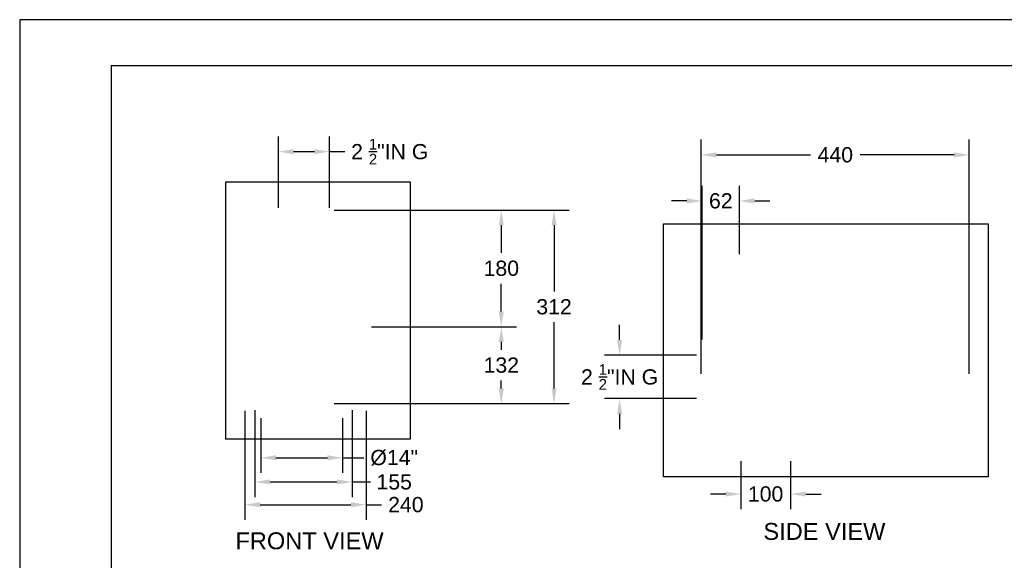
# Model space of a CAD drawing. Header units: millimetres. Extents: x 48.9 to 66.8, y 20.2 to 32.9.
# Tile 2 of 3: x 48.9 to 60.6, y 26.5 to 32.9. Entities that reach past the tile are written whole.
import ezdxf

# ---------------------------------------------------------------- set-up
doc = ezdxf.new("R2010")
doc.units = ezdxf.units.MM
doc.header["$MEASUREMENT"] = 0
doc.layers.add('.1', color=1, linetype='Continuous')
doc.layers.add('template', color=7, linetype='Continuous')
doc.styles.add('arial', font='arial.ttf')
doc.dimstyles.get("Standard").update_dxf_attribs({"dimtxt": 0.18, "dimasz": 0.18, "dimexe": 0.18, "dimexo": 0.0625, "dimgap": 0.09, "dimtad": 0, "dimtih": 1, "dimtoh": 1, "dimzin": 0, "dimdsep": 46, "dimtxsty": 'arial', "dimcen": 0.09, "dimadec": 0, "dimazin": 0, "dimtfac": 1, "dimtofl": 0, "dimtmove": 0, "dimatfit": 3, "dimfxl": 1, "dimtolj": 1, "dimtzin": 0, "dimarcsym": 0})
picture_1 = doc.add_image_def('image1.png', size_in_pixel=(492, 383))
picture_2 = doc.add_image_def('image2.png', size_in_pixel=(285, 397))

# ---------------------------------------------------------------- blocks, each defined once
blk = doc.blocks.new('*D1')
at = {"color": 0, "lineweight": -2, "transparency": 16777216}
for p, q in [((56.984, 29.125), (56.984, 30.945)), ((57.427, 30.135), (57.427, 30.945)), ((56.804, 30.765), (56.624, 30.765)), ((57.607, 30.765), (57.787, 30.765))]:
    blk.add_line(p, q, dxfattribs=at)
at = {"color": 0, "transparency": 16777216}
for points in [[(56.804, 30.795), (56.804, 30.735), (56.984, 30.765)], [(57.607, 30.795), (57.607, 30.735), (57.427, 30.765)]]:
    blk.add_solid(points, dxfattribs=at)
at = {"layer": 'Defpoints', "color": 0, "transparency": 16777216}
for p in [(57.427, 30.765), (57.427, 30.073), (56.984, 29.062)]:
    blk.add_point(p, dxfattribs=at)
at = {"color": 0, "transparency": 16777216, "insert": (57.206, 30.765), "char_height": 0.18, "attachment_point": 5, "style": 'arial'}
blk.add_mtext('\\A1;62', dxfattribs=at)
blk = doc.blocks.new('*D2')
at = {"color": 0, "lineweight": -2, "transparency": 16777216}
for p, q in [((56.975, 28.722), (56.975, 31.49)), ((60.146, 28.722), (60.146, 31.49)), ((57.155, 31.31), (58.269, 31.31)), ((59.966, 31.31), (58.853, 31.31))]:
    blk.add_line(p, q, dxfattribs=at)
at = {"color": 0, "transparency": 16777216}
for points in [[(57.155, 31.34), (57.155, 31.28), (56.975, 31.31)], [(59.966, 31.34), (59.966, 31.28), (60.146, 31.31)]]:
    blk.add_solid(points, dxfattribs=at)
at = {"layer": 'Defpoints', "color": 0, "transparency": 16777216}
for p in [(60.146, 31.31), (56.975, 28.659), (60.146, 28.659)]:
    blk.add_point(p, dxfattribs=at)
at = {"color": 0, "transparency": 16777216, "insert": (58.561, 31.31), "char_height": 0.18, "attachment_point": 5, "style": 'arial'}
blk.add_mtext('\\A1;440', dxfattribs=at)
blk = doc.blocks.new('*D3')
at = {"color": 0, "lineweight": -2, "transparency": 16777216}
for p, q in [((57.444, 27.687), (57.444, 27.119)), ((58.032, 27.687), (58.032, 27.119)), ((57.264, 27.299), (57.084, 27.299)), ((58.212, 27.299), (58.392, 27.299))]:
    blk.add_line(p, q, dxfattribs=at)
at = {"color": 0, "transparency": 16777216}
for points in [[(57.264, 27.329), (57.264, 27.269), (57.444, 27.299)], [(58.212, 27.329), (58.212, 27.269), (58.032, 27.299)]]:
    blk.add_solid(points, dxfattribs=at)
at = {"layer": 'Defpoints', "color": 0, "transparency": 16777216}
for p in [(57.444, 27.749), (58.032, 27.749), (57.444, 27.299)]:
    blk.add_point(p, dxfattribs=at)
at = {"color": 0, "transparency": 16777216, "insert": (57.736, 27.299), "char_height": 0.18, "attachment_point": 5, "style": 'arial'}
blk.add_mtext('\\A1;100', dxfattribs=at)
blk = doc.blocks.new('*D4')
at = {"color": 0, "lineweight": -2, "transparency": 16777216}
for p, q in [((56.009, 29.122), (56.009, 29.302)), ((56.917, 28.942), (55.829, 28.942)), ((56.917, 28.427), (55.829, 28.427)), ((56.009, 28.247), (56.009, 28.067))]:
    blk.add_line(p, q, dxfattribs=at)
at = {"color": 0, "transparency": 16777216}
for points in [[(55.979, 29.122), (56.039, 29.122), (56.009, 28.942)], [(55.979, 28.247), (56.039, 28.247), (56.009, 28.427)]]:
    blk.add_solid(points, dxfattribs=at)
at = {"layer": 'Defpoints', "color": 0, "transparency": 16777216}
for p in [(56.009, 28.942), (56.98, 28.942), (56.98, 28.427)]:
    blk.add_point(p, dxfattribs=at)
at = {"color": 0, "transparency": 16777216, "insert": (56.009, 28.684), "char_height": 0.18, "width": 1.25995, "attachment_point": 5, "style": 'arial'}
blk.add_mtext('\\A1;2 {\\H0.7x;\\S1/2;\\H1.42857x;"IN G}', dxfattribs=at)
blk = doc.blocks.new('*D5')
at = {"color": 0, "lineweight": -2, "transparency": 16777216}
for p, q in [((51.576, 28.285), (51.576, 26.993)), ((53.01, 28.285), (53.01, 26.993)), ((51.756, 27.173), (52.83, 27.173)), ((53.01, 27.173), (53.19, 27.173))]:
    blk.add_line(p, q, dxfattribs=at)
at = {"color": 0, "transparency": 16777216}
for points in [[(51.756, 27.203), (51.756, 27.143), (51.576, 27.173)], [(52.83, 27.203), (52.83, 27.143), (53.01, 27.173)]]:
    blk.add_solid(points, dxfattribs=at)
at = {"layer": 'Defpoints', "color": 0, "transparency": 16777216}
for p in [(51.576, 28.348), (53.01, 28.348), (53.01, 27.173)]:
    blk.add_point(p, dxfattribs=at)
at = {"color": 0, "transparency": 16777216, "insert": (53.48, 27.173), "char_height": 0.18, "width": 0.86381, "attachment_point": 5, "style": 'arial'}
blk.add_mtext('\\A1;240', dxfattribs=at)
blk = doc.blocks.new('*D6')
at = {"color": 0, "lineweight": -2, "transparency": 16777216}
for p, q in [((51.694, 28.289), (51.694, 27.262)), ((52.844, 28.289), (52.844, 27.262)), ((51.874, 27.442), (52.664, 27.442)), ((52.844, 27.442), (53.061, 27.442))]:
    blk.add_line(p, q, dxfattribs=at)
at = {"color": 0, "transparency": 16777216}
for points in [[(51.874, 27.472), (51.874, 27.412), (51.694, 27.442)], [(52.664, 27.472), (52.664, 27.412), (52.844, 27.442)]]:
    blk.add_solid(points, dxfattribs=at)
at = {"layer": 'Defpoints', "color": 0, "transparency": 16777216}
for p in [(51.694, 28.352), (52.844, 28.352), (52.844, 27.442)]:
    blk.add_point(p, dxfattribs=at)
at = {"color": 0, "transparency": 16777216, "insert": (53.342, 27.442), "char_height": 0.18, "attachment_point": 5, "style": 'arial'}
blk.add_mtext('\\A1;155', dxfattribs=at)
blk = doc.blocks.new('*D7')
at = {"color": 0, "lineweight": -2, "transparency": 16777216}
for p, q in [((51.763, 28.195), (51.763, 27.548)), ((52.732, 28.195), (52.732, 27.548)), ((51.943, 27.728), (52.552, 27.728)), ((52.732, 27.728), (52.981, 27.728))]:
    blk.add_line(p, q, dxfattribs=at)
at = {"color": 0, "transparency": 16777216}
for points in [[(51.943, 27.758), (51.943, 27.698), (51.763, 27.728)], [(52.552, 27.758), (52.552, 27.698), (52.732, 27.728)]]:
    blk.add_solid(points, dxfattribs=at)
at = {"layer": 'Defpoints', "color": 0, "transparency": 16777216}
for p in [(51.763, 28.257), (52.732, 28.257), (52.732, 27.728)]:
    blk.add_point(p, dxfattribs=at)
at = {"color": 0, "transparency": 16777216, "insert": (53.342, 27.728), "char_height": 0.18, "width": 0.42, "attachment_point": 5, "style": 'arial'}
blk.add_mtext('\\A1;Ø14"', dxfattribs=at)
blk = doc.blocks.new('*D8')
at = {"color": 0, "lineweight": -2, "transparency": 16777216}
for p, q in [((53.074, 29.278), (54.789, 29.278)), ((54.609, 29.098), (54.609, 29.005)), ((54.609, 28.548), (54.609, 28.641)), ((53.074, 28.368), (54.789, 28.368))]:
    blk.add_line(p, q, dxfattribs=at)
at = {"color": 0, "transparency": 16777216}
for points in [[(54.579, 29.098), (54.639, 29.098), (54.609, 29.278)], [(54.579, 28.548), (54.639, 28.548), (54.609, 28.368)]]:
    blk.add_solid(points, dxfattribs=at)
at = {"layer": 'Defpoints', "color": 0, "transparency": 16777216}
for p in [(53.012, 29.278), (54.609, 29.278), (53.012, 28.368)]:
    blk.add_point(p, dxfattribs=at)
at = {"color": 0, "transparency": 16777216, "insert": (54.609, 28.823), "char_height": 0.18, "attachment_point": 5, "style": 'arial'}
blk.add_mtext('\\A1;132', dxfattribs=at)
blk = doc.blocks.new('*D9')
at = {"color": 0, "lineweight": -2, "transparency": 16777216}
for p, q in [((52.632, 30.657), (55.413, 30.657)), ((55.233, 30.477), (55.233, 29.695)), ((55.233, 28.548), (55.233, 29.331)), ((52.632, 28.368), (55.413, 28.368))]:
    blk.add_line(p, q, dxfattribs=at)
at = {"color": 0, "transparency": 16777216}
for points in [[(55.203, 30.477), (55.263, 30.477), (55.233, 30.657)], [(55.203, 28.548), (55.263, 28.548), (55.233, 28.368)]]:
    blk.add_solid(points, dxfattribs=at)
at = {"layer": 'Defpoints', "color": 0, "transparency": 16777216}
for p in [(52.57, 30.657), (55.233, 30.657), (52.57, 28.368)]:
    blk.add_point(p, dxfattribs=at)
at = {"color": 0, "transparency": 16777216, "insert": (55.233, 29.513), "char_height": 0.18, "attachment_point": 5, "style": 'arial'}
blk.add_mtext('\\A1;312', dxfattribs=at)
blk = doc.blocks.new('*D10')
at = {"color": 0, "lineweight": -2, "transparency": 16777216}
for p, q in [((54.085, 30.657), (54.789, 30.657)), ((54.609, 30.477), (54.609, 30.15)), ((54.609, 29.458), (54.609, 29.786)), ((54.085, 29.278), (54.789, 29.278))]:
    blk.add_line(p, q, dxfattribs=at)
at = {"color": 0, "transparency": 16777216}
for points in [[(54.579, 30.477), (54.639, 30.477), (54.609, 30.657)], [(54.579, 29.458), (54.639, 29.458), (54.609, 29.278)]]:
    blk.add_solid(points, dxfattribs=at)
at = {"layer": 'Defpoints', "color": 0, "transparency": 16777216}
for p in [(54.023, 30.657), (54.023, 29.278), (54.609, 29.278)]:
    blk.add_point(p, dxfattribs=at)
at = {"color": 0, "transparency": 16777216, "insert": (54.609, 29.968), "char_height": 0.18, "attachment_point": 5, "style": 'arial'}
blk.add_mtext('\\A1;180', dxfattribs=at)
blk = doc.blocks.new('*D11')
at = {"color": 0, "lineweight": -2, "transparency": 16777216}
for p, q in [((51.971, 30.682), (51.971, 31.528)), ((52.577, 30.682), (52.577, 31.528)), ((52.151, 31.348), (52.397, 31.348)), ((52.577, 31.348), (52.757, 31.348))]:
    blk.add_line(p, q, dxfattribs=at)
at = {"color": 0, "transparency": 16777216}
for points in [[(52.151, 31.378), (52.151, 31.318), (51.971, 31.348)], [(52.397, 31.378), (52.397, 31.318), (52.577, 31.348)]]:
    blk.add_solid(points, dxfattribs=at)
at = {"layer": 'Defpoints', "color": 0, "transparency": 16777216}
for p in [(52.577, 31.348), (51.971, 30.619), (52.577, 30.619)]:
    blk.add_point(p, dxfattribs=at)
at = {"color": 0, "transparency": 16777216, "insert": (53.289, 31.348), "char_height": 0.18, "attachment_point": 5, "style": 'arial'}
blk.add_mtext('\\A1;2 {\\H0.7x;\\S1/2;}"IN G', dxfattribs=at)

msp = doc.modelspace()

# ---------------------------------------------------------------- linework, layer by layer
at = {"layer": '.1', "color": 0}
msp.add_line((66.807, 32.908), (48.911, 32.908), dxfattribs=at)
at = {"layer": 'template'}
msp.add_line((48.911, 32.908), (48.911, 20.219), dxfattribs=at)
at = {"layer": 'template', "linetype": 'Continuous', "const_width": 0.0154}
msp.add_lwpolyline([(49.995, 20.761), (66.264, 20.761), (66.264, 32.366), (49.995, 32.366)], close=True, dxfattribs=at)

# ---------------------------------------------------------------- texts
at = {"char_height": 0.2, "attachment_point": 1, "style": 'arial'}
for s, width, insert in [('SIDE VIEW', 2.69247, (57.71, 26.957)), ('FRONT VIEW', 2.92458, (51.463, 26.846))]:
    msp.add_mtext_dynamic_manual_height_columns(s, width=width, gutter_width=1, heights=[0], dxfattribs=dict(at, insert=insert))

# ---------------------------------------------------------------- dimensions: what is measured, and where the dimension line sits
for base, p1, p2, text, picture, middle in [((52.577, 31.348), (51.971, 30.619), (52.577, 30.619), '2 {\\H0.7x;\\S1/2;}"IN G', '*D11', (53.289, 31.348)), ((60.146, 31.31), (56.975, 28.659), (60.146, 28.659), '440', '*D2', (58.561, 31.31)), ((57.427, 30.765), (56.984, 29.062), (57.427, 30.073), '62', '*D1', (57.206, 30.765))]:
    dim = msp.add_linear_dim(base=base, p1=p1, p2=p2, text=text, dimstyle='Standard')
    dim.commit()
    dim.dimension.update_dxf_attribs({"geometry": picture, "text_midpoint": middle})
for base, p1, p2, text, picture, middle in [((55.233, 30.657), (52.57, 28.368), (52.57, 30.657), '312', '*D9', (55.233, 29.513)), ((54.609, 29.278), (54.023, 30.657), (54.023, 29.278), '180', '*D10', (54.609, 29.968)), ((54.609, 29.278), (53.012, 28.368), (53.012, 29.278), '132', '*D8', (54.609, 28.823))]:
    dim = msp.add_linear_dim(base=base, p1=p1, p2=p2, angle=90, text=text, dimstyle='Standard')
    dim.commit()
    dim.dimension.update_dxf_attribs({"geometry": picture, "text_midpoint": middle})
dim = msp.add_linear_dim(base=(56.009, 28.942), p1=(56.98, 28.427), p2=(56.98, 28.942), angle=90, text='2 {\\H0.7x;\\S1/2;\\H1.42857x;"IN G}', dimstyle='Standard')
dim.commit()
dim.dimension.update_dxf_attribs({"geometry": '*D4', "text_midpoint": (56.009, 28.684), "dimtype": 160})
for base, p1, p2, text, picture, middle in [((53.01, 27.173), (51.576, 28.348), (53.01, 28.348), '240', '*D5', (53.48, 27.173)), ((52.844, 27.442), (51.694, 28.352), (52.844, 28.352), '155', '*D6', (53.342, 27.442)), ((52.732, 27.728), (51.763, 28.257), (52.732, 28.257), 'Ø14"', '*D7', (53.342, 27.728)), ((57.444, 27.299), (58.032, 27.749), (57.444, 27.749), '100', '*D3', (57.736, 27.299))]:
    dim = msp.add_linear_dim(base=base, p1=p1, p2=p2, text=text, dimstyle='Standard')
    dim.commit()
    dim.dimension.update_dxf_attribs({"geometry": picture, "text_midpoint": middle, "dimtype": 160})

# ---------------------------------------------------------------- pictures from other files: only their frames are drawn
image = msp.add_image(picture_2, insert=(51.348, 27.949), size_in_units=(2.183, 3.041))
image.dxf.flags = 7
image = msp.add_image(picture_1, insert=(56.527, 27.504), size_in_units=(3.844, 2.992))
image.dxf.flags = 7

doc.saveas('drawing.dxf')
